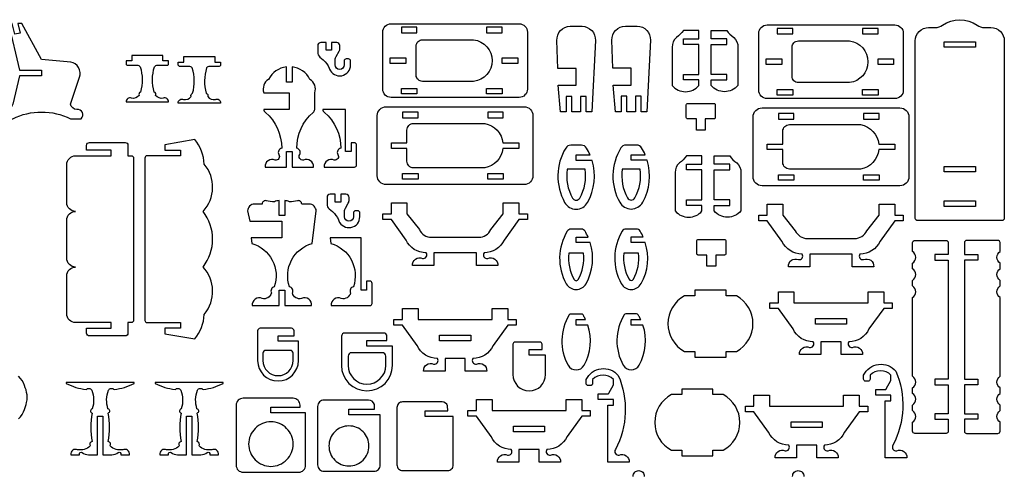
# Model space of a CAD drawing. Extents: x 4832.9 to 4875.3, y 1537.2 to 1563.8.
# Tile 4 of 4: x 4853.1 to 4875.3, y 1553.6 to 1563.8. Entities that reach past the tile are written whole.
import ezdxf

# ---------------------------------------------------------------- set-up
doc = ezdxf.new("R2010")
doc.units = 0
doc.header["$MEASUREMENT"] = 0
doc.layers.add('LAYER1', color=18, linetype='CONTINUOUS')

msp = doc.modelspace()

# ---------------------------------------------------------------- linework, layer by layer
at = {"layer": 'LAYER1'}
for points in [[(4853.622, 1562.623), (4853.622, 1562.56), (4853.122, 1562.56), (4852.973, 1561.919, -0.343544), (4852.831, 1561.8, 0.729626), (4852.732, 1561.594), (4852.973, 1561.594, -0.230289), (4854.271, 1561.594), (4854.512, 1561.594, 0.729626), (4854.413, 1561.8, -0.343544), (4854.271, 1561.919), (4854.474, 1562.525, 0.456332), (4854.278, 1562.868), (4853.622, 1562.923), (4853.175, 1563.735), (4853.091, 1563.735), (4853.141, 1563.52), (4853.019, 1563.492), (4852.963, 1563.735), (4852.879, 1563.735), (4853.122, 1562.685), (4853.622, 1562.685)], [(4861.292, 1562.259), (4861.292, 1563.54, -0.414214), (4861.48, 1563.728), (4864.355, 1563.728, -0.414214), (4864.542, 1563.54), (4864.542, 1562.259, -0.414214), (4864.355, 1562.071), (4861.48, 1562.071, -0.414214)], [(4865.287, 1561.746), (4865.234, 1562.346), (4865.637, 1562.346), (4865.637, 1562.724), (4865.223, 1562.724), (4865.205, 1563.354, -0.431081), (4865.505, 1563.671), (4865.769, 1563.671, -0.431081), (4866.069, 1563.354), (4865.987, 1561.746), (4865.862, 1561.746), (4865.862, 1562.096), (4865.737, 1562.096), (4865.737, 1561.746), (4865.537, 1561.746), (4865.537, 1562.096), (4865.412, 1562.096), (4865.412, 1561.746)], [(4866.525, 1561.748), (4866.472, 1562.348), (4866.875, 1562.348), (4866.875, 1562.726), (4866.462, 1562.726), (4866.443, 1563.356, -0.431081), (4866.743, 1563.673), (4867.007, 1563.673, -0.431081), (4867.307, 1563.356), (4867.225, 1561.748), (4867.1, 1561.748), (4867.1, 1562.098), (4866.975, 1562.098), (4866.975, 1561.748), (4866.775, 1561.748), (4866.775, 1562.098), (4866.65, 1562.098), (4866.65, 1561.748)], [(4869.741, 1562.233), (4869.741, 1563.514, -0.414214), (4869.929, 1563.701), (4872.804, 1563.701, -0.414214), (4872.991, 1563.514), (4872.991, 1562.233, -0.414214), (4872.804, 1562.045), (4869.929, 1562.045, -0.414214)], [(4873.311, 1559.303, -0.414214), (4873.261, 1559.353), (4873.261, 1563.344, -0.414214), (4873.561, 1563.644), (4873.709, 1563.644, 0.155074), (4873.873, 1563.696, -0.31779), (4874.65, 1563.696, 0.155074), (4874.813, 1563.644), (4874.961, 1563.644, -0.414214), (4875.261, 1563.344), (4875.261, 1559.353, -0.414214), (4875.211, 1559.303)], [(4867.797, 1563.202), (4867.797, 1562.34, 0.468323), (4868.397, 1562.34), (4868.397, 1562.465), (4868.047, 1562.465), (4868.047, 1562.59), (4868.397, 1562.59), (4868.397, 1563.265), (4868.047, 1563.265), (4868.047, 1563.39), (4868.397, 1563.39), (4868.397, 1563.577), (4868.047, 1563.577, -0.082449), (4867.891, 1563.421, 0.237515)], [(4869.272, 1563.202), (4869.272, 1562.34, -0.468323), (4868.672, 1562.34), (4868.672, 1562.465), (4869.022, 1562.465), (4869.022, 1562.59), (4868.672, 1562.59), (4868.672, 1563.265), (4869.022, 1563.265), (4869.022, 1563.39), (4868.672, 1563.39), (4868.672, 1563.577), (4869.022, 1563.577, 0.082449), (4869.179, 1563.421, -0.237515)], [(4860.087, 1562.728), (4860.094, 1562.71, 0.825341), (4860.567, 1562.802), (4860.567, 1562.888, 0.414214), (4860.519, 1562.936), (4860.469, 1562.936, 0.414214), (4860.421, 1562.888), (4860.421, 1562.802, -1), (4860.222, 1562.802), (4860.222, 1562.923, -0.131652), (4860.241, 1562.995), (4860.307, 1563.11, 0.131652), (4860.327, 1563.182), (4860.327, 1563.236, 0.414214), (4860.255, 1563.308), (4860.14, 1563.308), (4860.14, 1563.132), (4860.015, 1563.132), (4860.015, 1563.308), (4859.9, 1563.308, 0.414214), (4859.828, 1563.236), (4859.828, 1563.087, 0.220517), (4859.879, 1562.977), (4859.951, 1562.916, -0.122252)], [(4863.333, 1562.431), (4862.183, 1562.431, -0.414214), (4862.042, 1562.571), (4862.042, 1563.228, -0.414214), (4862.183, 1563.368), (4863.333, 1563.368, -0.88519)], [(4871.782, 1562.404), (4870.632, 1562.404, -0.414214), (4870.492, 1562.545), (4870.492, 1563.201, -0.414214), (4870.632, 1563.342), (4871.782, 1563.342, -0.88519)], [(4855.999, 1561.971), (4856.474, 1561.971, 0.570657), (4856.357, 1562.054, -0.289506), (4856.185, 1562.118, 0.497317), (4856.152, 1562.191, 0.217136), (4856.152, 1562.191, -0.145354), (4856.159, 1562.76, -0.281118), (4856.233, 1562.796), (4856.444, 1562.796, 0.414214), (4856.474, 1562.826), (4856.474, 1562.891), (4856.349, 1562.891), (4856.349, 1563.016), (4856.062, 1563.016), (4855.999, 1563.016), (4855.936, 1563.016), (4855.649, 1563.016), (4855.649, 1562.891), (4855.524, 1562.891), (4855.524, 1562.826, 0.414214), (4855.554, 1562.796), (4855.765, 1562.796, -0.281118), (4855.838, 1562.76, -0.145354), (4855.846, 1562.191, 0.217136), (4855.846, 1562.191, 0.497317), (4855.813, 1562.118, -0.289506), (4855.641, 1562.054, 0.570657), (4855.524, 1561.971)], [(4857.169, 1561.945), (4856.694, 1561.945, -0.570657), (4856.811, 1562.028, 0.289506), (4856.983, 1562.093, -0.497317), (4857.017, 1562.165, -0.217136), (4857.017, 1562.165, 0.145354), (4857.009, 1562.734, 0.281118), (4856.935, 1562.77), (4856.724, 1562.77, -0.414214), (4856.694, 1562.8), (4856.694, 1562.865), (4856.819, 1562.865), (4856.819, 1562.99), (4857.107, 1562.99), (4857.169, 1562.99), (4857.232, 1562.99), (4857.519, 1562.99), (4857.519, 1562.865), (4857.644, 1562.865), (4857.644, 1562.8, -0.414214), (4857.614, 1562.77), (4857.403, 1562.77, 0.281118), (4857.33, 1562.734, 0.145354), (4857.322, 1562.165, -0.217136), (4857.322, 1562.165, -0.497317), (4857.355, 1562.093, 0.289506), (4857.528, 1562.028, -0.570657), (4857.644, 1561.945)], [(4859.251, 1562.76), (4859.251, 1562.415), (4859.126, 1562.415), (4859.126, 1562.76, 0.24185), (4858.723, 1562.478, 0.346655), (4858.615, 1562.178), (4859.189, 1562.178), (4859.189, 1561.803), (4858.615, 1561.803, 0.260797), (4858.653, 1561.735, -0.220455), (4859.018, 1560.929, 0.497317), (4858.954, 1560.789, -0.687365), (4858.87, 1560.664, 0.570657), (4858.644, 1560.504), (4859.126, 1560.504), (4859.126, 1560.854), (4859.189, 1560.854), (4859.251, 1560.854), (4859.251, 1560.504), (4859.733, 1560.504, 0.570657), (4859.507, 1560.664, -0.687365), (4859.424, 1560.789, 0.497317), (4859.359, 1560.929, -0.220455), (4859.724, 1561.735, 0.260797), (4859.762, 1561.803), (4859.762, 1562.178, 0.346655), (4859.654, 1562.478, 0.24185)], [(4868.339, 1561.588), (4868.144, 1561.588, -0.414214), (4868.114, 1561.618), (4868.114, 1561.908, -0.414214), (4868.144, 1561.938), (4868.734, 1561.938, -0.414214), (4868.764, 1561.908), (4868.764, 1561.618, -0.414214), (4868.734, 1561.588), (4868.539, 1561.588), (4868.539, 1561.338), (4868.339, 1561.338)], [(4860.653, 1560.504, 0.414214), (4860.703, 1560.554), (4860.703, 1561.004, 0.414214), (4860.653, 1561.054), (4860.578, 1561.054), (4860.578, 1560.854), (4860.453, 1560.854), (4860.453, 1561.803), (4859.942, 1561.803, 0.260797), (4859.98, 1561.735, -0.220455), (4860.345, 1560.929, 0.497317), (4860.28, 1560.789, -0.687365), (4860.197, 1560.664, 0.570657), (4859.971, 1560.504)], [(4861.167, 1560.312), (4861.167, 1561.662, -0.414214), (4861.367, 1561.862), (4864.467, 1561.862, -0.414214), (4864.667, 1561.662), (4864.667, 1560.312, -0.414214), (4864.467, 1560.112), (4861.367, 1560.112, -0.414214)], [(4869.616, 1560.285), (4869.616, 1561.635, -0.414214), (4869.816, 1561.835), (4872.916, 1561.835, -0.414214), (4873.116, 1561.635), (4873.116, 1560.285, -0.414214), (4872.916, 1560.085), (4869.816, 1560.085, -0.414214)], [(4863.993, 1561.049), (4864.35, 1561.049), (4864.35, 1560.924), (4863.993, 1560.924, -0.326135), (4863.583, 1560.487), (4861.984, 1560.487, -0.414214), (4861.834, 1560.637), (4861.834, 1560.924), (4861.484, 1560.924), (4861.484, 1561.049), (4861.834, 1561.049), (4861.834, 1561.337, -0.414214), (4861.984, 1561.487), (4863.583, 1561.487, -0.326135)], [(4872.443, 1561.023), (4872.8, 1561.023), (4872.8, 1560.898), (4872.443, 1560.898, -0.326135), (4872.032, 1560.46), (4870.433, 1560.46, -0.414214), (4870.283, 1560.61), (4870.283, 1560.898), (4869.933, 1560.898), (4869.933, 1561.023), (4870.283, 1561.023), (4870.283, 1561.31, -0.414214), (4870.433, 1561.46), (4872.032, 1561.46, -0.326135)], [(4854.384, 1558.259, -0.414214), (4854.188, 1558.455), (4854.188, 1559.313, -0.414214), (4854.384, 1559.509, -0.414214), (4854.188, 1559.705), (4854.188, 1560.563, -0.414214), (4854.384, 1560.759), (4855.188, 1560.759), (4855.188, 1560.884), (4854.634, 1560.884), (4854.634, 1560.993, -0.414214), (4854.7, 1561.059), (4855.497, 1561.059, -0.414214), (4855.563, 1560.993), (4855.563, 1560.759), (4855.638, 1560.759, -0.414214), (4855.688, 1560.709), (4855.688, 1557.059, -0.414214), (4855.638, 1557.009), (4855.563, 1557.009), (4855.563, 1556.774, -0.414214), (4855.497, 1556.709), (4854.7, 1556.709, -0.414214), (4854.634, 1556.774), (4854.634, 1556.884), (4855.188, 1556.884), (4855.188, 1557.009), (4854.384, 1557.009, -0.414214), (4854.188, 1557.205), (4854.188, 1558.063, -0.414214)], [(4857.278, 1560.574, 0.157436), (4857.067, 1561.127), (4856.395, 1561.009), (4856.395, 1560.884), (4856.745, 1560.884), (4856.745, 1560.759), (4855.995, 1560.759, 0.414214), (4855.945, 1560.709), (4855.945, 1560.259), (4855.945, 1557.059, 0.414214), (4855.995, 1557.009), (4856.745, 1557.009), (4856.745, 1556.884), (4856.395, 1556.884), (4856.395, 1556.759), (4857.067, 1556.641, 0.157436), (4857.278, 1557.194, 0.379394), (4857.25, 1558.259, 0.346118), (4857.25, 1559.509, 0.379394)], [(4865.996, 1560.656), (4865.637, 1560.656), (4865.637, 1560.781), (4865.95, 1560.781, 0.035368), (4865.871, 1560.933, 0.261699), (4865.757, 1560.998), (4865.517, 1560.998, 0.261699), (4865.403, 1560.933, 0.2701), (4865.379, 1559.711, 0.587624), (4865.895, 1559.711, 0.203772)], [(4867.234, 1560.658), (4866.875, 1560.658), (4866.875, 1560.783), (4867.188, 1560.783, 0.035368), (4867.109, 1560.936, 0.261699), (4866.995, 1561), (4866.755, 1561, 0.261699), (4866.641, 1560.936, 0.2701), (4866.617, 1559.714, 0.587624), (4867.133, 1559.714, 0.203772)], [(4867.866, 1560.382), (4867.866, 1559.519, 0.468323), (4868.466, 1559.519), (4868.466, 1559.644), (4868.116, 1559.644), (4868.116, 1559.769), (4868.466, 1559.769), (4868.466, 1560.444), (4868.116, 1560.444), (4868.116, 1560.569), (4868.466, 1560.569), (4868.466, 1560.757), (4868.116, 1560.757, -0.082449), (4867.96, 1560.6, 0.237515)], [(4869.341, 1560.382), (4869.341, 1559.519, -0.468323), (4868.741, 1559.519), (4868.741, 1559.644), (4869.091, 1559.644), (4869.091, 1559.769), (4868.741, 1559.769), (4868.741, 1560.444), (4869.091, 1560.444), (4869.091, 1560.569), (4868.741, 1560.569), (4868.741, 1560.757), (4869.091, 1560.757, 0.082449), (4869.247, 1560.6, -0.237515)], [(4865.837, 1560.456), (4865.437, 1560.456, 0.166664), (4865.554, 1559.809, 0.587624), (4865.72, 1559.809, 0.166664)], [(4867.075, 1560.458), (4866.675, 1560.458, 0.166664), (4866.792, 1559.811, 0.587624), (4866.958, 1559.811, 0.166664)], [(4860.295, 1559.316), (4860.302, 1559.298, 0.825341), (4860.775, 1559.389), (4860.775, 1559.476, 0.414214), (4860.727, 1559.524), (4860.678, 1559.524, 0.414214), (4860.63, 1559.476), (4860.63, 1559.389, -1), (4860.431, 1559.389), (4860.431, 1559.511, -0.131652), (4860.45, 1559.583), (4860.516, 1559.698, 0.131652), (4860.535, 1559.77), (4860.535, 1559.824, 0.414214), (4860.463, 1559.896), (4860.349, 1559.896), (4860.349, 1559.72), (4860.224, 1559.72), (4860.224, 1559.896), (4860.109, 1559.896, 0.414214), (4860.037, 1559.824), (4860.037, 1559.675, 0.220517), (4860.088, 1559.565), (4860.16, 1559.504, -0.122252)], [(4858.961, 1557.741), (4859.086, 1557.741), (4859.086, 1557.391), (4859.692, 1557.391, 0.570657), (4859.467, 1557.551, -0.424269), (4859.258, 1557.676, 0.497317), (4859.194, 1557.816, -0.429094), (4859.701, 1558.789), (4859.793, 1559.519), (4859.793, 1559.519, 0.414214), (4859.639, 1559.673), (4859.469, 1559.673, 0.480696), (4859.372, 1559.75, -0.114725), (4859.192, 1559.728, 0.056195), (4859.086, 1559.754), (4859.086, 1559.414), (4858.961, 1559.414), (4858.961, 1559.754, 0.056195), (4858.854, 1559.728, -0.114725), (4858.674, 1559.75, 0.480696), (4858.577, 1559.673), (4858.407, 1559.673, 0.414214), (4858.253, 1559.519), (4858.253, 1559.519), (4858.305, 1559.289), (4859.023, 1559.289), (4859.023, 1558.914), (4859.023, 1558.914), (4858.902, 1558.914), (4858.329, 1558.914), (4858.345, 1558.789, -0.429094), (4858.853, 1557.816, 0.497317), (4858.788, 1557.676, -0.424269), (4858.579, 1557.551, 0.570657), (4858.354, 1557.391), (4858.961, 1557.391)], [(4862.667, 1558.577), (4862.44, 1558.577), (4862.44, 1558.292), (4861.958, 1558.292, -0.570657), (4862.184, 1558.452, 0.687365), (4862.268, 1558.577, -0.291722), (4861.814, 1558.866), (4861.484, 1559.326), (4861.292, 1559.326), (4861.292, 1559.451), (4861.484, 1559.451), (4861.484, 1559.701), (4861.834, 1559.701), (4861.834, 1559.451), (4862.113, 1559.1, 0.291722), (4862.385, 1558.927), (4862.667, 1558.927), (4863.449, 1558.927, 0.291722), (4863.721, 1559.1), (4864, 1559.451), (4864, 1559.701), (4864.35, 1559.701), (4864.35, 1559.451), (4864.542, 1559.451), (4864.542, 1559.326), (4864.35, 1559.326), (4864.02, 1558.866, -0.291722), (4863.566, 1558.577, 0.687365), (4863.65, 1558.452, -0.570657), (4863.876, 1558.292), (4863.394, 1558.292), (4863.394, 1558.577)], [(4871.116, 1558.55), (4870.889, 1558.55), (4870.889, 1558.265), (4870.408, 1558.265, -0.570657), (4870.633, 1558.426, 0.687365), (4870.717, 1558.55, -0.291722), (4870.264, 1558.839), (4869.933, 1559.3), (4869.741, 1559.3), (4869.741, 1559.425), (4869.933, 1559.425), (4869.933, 1559.675), (4870.283, 1559.675), (4870.283, 1559.425), (4870.563, 1559.074, 0.291722), (4870.835, 1558.9), (4871.116, 1558.9), (4871.898, 1558.9, 0.291722), (4872.17, 1559.074), (4872.45, 1559.425), (4872.45, 1559.675), (4872.8, 1559.675), (4872.8, 1559.425), (4872.991, 1559.425), (4872.991, 1559.3), (4872.8, 1559.3), (4872.469, 1558.839, -0.291722), (4872.016, 1558.55, 0.687365), (4872.1, 1558.426, -0.570657), (4872.325, 1558.265), (4871.843, 1558.265), (4871.843, 1558.55)], [(4865.906, 1558.933, 0.031694), (4865.837, 1559.064, 0.261699), (4865.757, 1559.11), (4865.517, 1559.11, 0.261699), (4865.437, 1559.064, 0.2701), (4865.414, 1557.883, 0.587624), (4865.86, 1557.883, 0.206482), (4865.954, 1558.808), (4865.637, 1558.808), (4865.637, 1558.933)], [(4867.144, 1558.935, 0.031694), (4867.075, 1559.067, 0.261699), (4866.995, 1559.112), (4866.755, 1559.112, 0.261699), (4866.675, 1559.067, 0.2701), (4866.652, 1557.885, 0.587624), (4867.098, 1557.885, 0.206482), (4867.192, 1558.81), (4866.875, 1558.81), (4866.875, 1558.935)], [(4861.002, 1557.941), (4860.927, 1557.941), (4860.927, 1557.741), (4860.802, 1557.741), (4860.802, 1558.914), (4860.802, 1558.914), (4860.802, 1558.914), (4860.108, 1558.914), (4860.124, 1558.789, -0.429094), (4860.631, 1557.816, 0.497317), (4860.567, 1557.676, -0.424269), (4860.358, 1557.551, 0.570657), (4860.132, 1557.391), (4861.002, 1557.391, 0.414214), (4861.052, 1557.441), (4861.052, 1557.891, 0.414214)], [(4868.576, 1558.527), (4868.381, 1558.527, -0.414214), (4868.351, 1558.557), (4868.351, 1558.847, -0.414214), (4868.381, 1558.877), (4868.971, 1558.877, -0.414214), (4869.001, 1558.847), (4869.001, 1558.557, -0.414214), (4868.971, 1558.527), (4868.776, 1558.527), (4868.776, 1558.277), (4868.576, 1558.277)], [(4873.201, 1556.634), (4873.201, 1557.571, 0.531486), (4873.201, 1557.833), (4873.201, 1557.958, 0.531486), (4873.201, 1558.22), (4873.201, 1558.345, 0.531486), (4873.201, 1558.607), (4873.201, 1558.807, -0.414214), (4873.251, 1558.857), (4873.952, 1558.857, -0.414214), (4874.002, 1558.807), (4874.002, 1558.539), (4873.701, 1558.539), (4873.701, 1558.414), (4874.002, 1558.414), (4874.002, 1555.735), (4873.701, 1555.735), (4873.701, 1555.61), (4874.002, 1555.61), (4874.002, 1554.96), (4873.701, 1554.96), (4873.701, 1554.835), (4874.002, 1554.835), (4874.002, 1554.567, -0.414214), (4873.952, 1554.517), (4873.251, 1554.517, -0.414214), (4873.201, 1554.567), (4873.201, 1554.767, 0.531486), (4873.201, 1555.029), (4873.201, 1555.154, 0.531486), (4873.201, 1555.416), (4873.201, 1555.541, 0.531486), (4873.201, 1555.803), (4873.201, 1556.509)], [(4875.165, 1556.634), (4875.165, 1557.571, -0.531486), (4875.165, 1557.833), (4875.165, 1557.958, -0.531486), (4875.165, 1558.22), (4875.165, 1558.345, -0.531486), (4875.165, 1558.607), (4875.165, 1558.807, 0.414214), (4875.115, 1558.857), (4874.414, 1558.857, 0.414214), (4874.364, 1558.807), (4874.364, 1558.539), (4874.665, 1558.539), (4874.665, 1558.414), (4874.364, 1558.414), (4874.364, 1555.735), (4874.665, 1555.735), (4874.665, 1555.61), (4874.364, 1555.61), (4874.364, 1554.96), (4874.665, 1554.96), (4874.665, 1554.835), (4874.364, 1554.835), (4874.364, 1554.567, 0.414214), (4874.414, 1554.517), (4875.115, 1554.517, 0.414214), (4875.165, 1554.567), (4875.165, 1554.767, -0.531486), (4875.165, 1555.029), (4875.165, 1555.154, -0.531486), (4875.165, 1555.416), (4875.165, 1555.541, -0.531486), (4875.165, 1555.803), (4875.165, 1556.509)], [(4865.802, 1558.568), (4865.472, 1558.568, 0.15764), (4865.589, 1557.98, 0.587624), (4865.685, 1557.98, 0.15764)], [(4867.04, 1558.57), (4866.71, 1558.57, 0.15764), (4866.827, 1557.983, 0.587624), (4866.923, 1557.983, 0.15764)], [(4868.307, 1556.36), (4868.307, 1556.235), (4869.007, 1556.235), (4869.007, 1556.36), (4869.24, 1556.36, 0.59581), (4869.24, 1557.61), (4869.007, 1557.61), (4869.007, 1557.735), (4868.307, 1557.735), (4868.307, 1557.61), (4868.074, 1557.61, 0.59581), (4868.074, 1556.36)], [(4870.533, 1557.451), (4872.2, 1557.451), (4872.2, 1557.701), (4872.55, 1557.701), (4872.55, 1557.451), (4872.741, 1557.451), (4872.741, 1557.326), (4872.55, 1557.326), (4872.219, 1556.866, -0.291722), (4871.766, 1556.576, 0.687365), (4871.85, 1556.452, -0.570657), (4872.075, 1556.292), (4871.593, 1556.292), (4871.593, 1556.576), (4871.139, 1556.576), (4871.139, 1556.292), (4870.658, 1556.292, -0.570657), (4870.883, 1556.452, 0.687365), (4870.967, 1556.576, -0.291722), (4870.514, 1556.866), (4870.183, 1557.326), (4869.991, 1557.326), (4869.991, 1557.451), (4870.183, 1557.451), (4870.183, 1557.701), (4870.533, 1557.701)], [(4862.084, 1557.077), (4863.75, 1557.077), (4863.75, 1557.327), (4864.1, 1557.327), (4864.1, 1557.077), (4864.292, 1557.077), (4864.292, 1556.952), (4864.1, 1556.952), (4863.77, 1556.491, -0.291722), (4863.316, 1556.202, 0.687365), (4863.4, 1556.078, -0.570657), (4863.626, 1555.917), (4863.144, 1555.917), (4863.144, 1556.202), (4862.69, 1556.202), (4862.69, 1555.917), (4862.208, 1555.917, -0.570657), (4862.434, 1556.078, 0.687365), (4862.518, 1556.202, -0.291722), (4862.064, 1556.491), (4861.734, 1556.952), (4861.542, 1556.952), (4861.542, 1557.077), (4861.734, 1557.077), (4861.734, 1557.327), (4862.084, 1557.327)], [(4865.81, 1557.153, 0.014243), (4865.795, 1557.181, 0.261699), (4865.757, 1557.202), (4865.517, 1557.202, 0.261699), (4865.48, 1557.181, 0.2701), (4865.458, 1556.049, 0.587624), (4865.816, 1556.049, 0.21016), (4865.901, 1556.95), (4865.637, 1556.95), (4865.637, 1557.075), (4865.851, 1557.075, 0.026696)], [(4867.048, 1557.155, 0.014243), (4867.033, 1557.183, 0.261699), (4866.995, 1557.204), (4866.755, 1557.204, 0.261699), (4866.718, 1557.183, 0.2701), (4866.696, 1556.052, 0.587624), (4867.055, 1556.052, 0.21016), (4867.139, 1556.952), (4866.875, 1556.952), (4866.875, 1557.077), (4867.089, 1557.077, 0.026696)], [(4859.296, 1556.824, 0.414214), (4859.238, 1556.882), (4858.536, 1556.882, 0.414214), (4858.478, 1556.824), (4858.478, 1556.155, 1), (4859.396, 1556.155), (4859.396, 1556.589), (4858.937, 1556.589), (4858.937, 1556.714), (4859.296, 1556.714)], [(4861.384, 1556.702, 0.414214), (4861.312, 1556.774), (4860.434, 1556.774, 0.414214), (4860.362, 1556.702), (4860.362, 1556.048, 1), (4861.509, 1556.048), (4861.509, 1556.482), (4860.935, 1556.482), (4860.935, 1556.607), (4861.384, 1556.607)], [(4864.87, 1556.523, 0.414214), (4864.824, 1556.569), (4864.262, 1556.569, 0.414214), (4864.215, 1556.523), (4864.215, 1555.843, 1), (4864.95, 1555.843), (4864.95, 1556.277), (4864.583, 1556.277), (4864.583, 1556.402), (4864.87, 1556.402)], [(4859.212, 1556.383), (4858.662, 1556.383, 0.414214), (4858.598, 1556.319), (4858.598, 1556.155, 1), (4859.276, 1556.155), (4859.276, 1556.319, 0.414214)], [(4861.279, 1556.332), (4860.592, 1556.332, 0.414214), (4860.512, 1556.252), (4860.512, 1556.048, 1), (4861.359, 1556.048), (4861.359, 1556.252, 0.414214)], [(4866.364, 1555.405, -0.029821), (4866.371, 1555.421), (4866.474, 1555.607, 0.121687), (4866.474, 1555.607), (4866.474, 1555.729, 0.427031), (4866.008, 1555.729), (4866.008, 1555.643, -0.414214), (4865.96, 1555.594), (4865.91, 1555.594, -0.414214), (4865.862, 1555.643), (4865.862, 1555.729, -0.545644), (4866.585, 1555.82, -0.225477), (4866.521, 1554.156, 0.687365), (4866.605, 1554.031, -0.570657), (4866.831, 1553.871), (4866.349, 1553.871), (4866.349, 1555.155), (4866.474, 1555.155), (4866.474, 1555.28), (4866.133, 1555.28), (4866.133, 1555.405)], [(4872.602, 1555.503, -0.029821), (4872.609, 1555.518), (4872.712, 1555.705, 0.121687), (4872.712, 1555.705), (4872.712, 1555.826, 0.427031), (4872.246, 1555.826), (4872.246, 1555.74, -0.414214), (4872.198, 1555.692), (4872.148, 1555.692, -0.414214), (4872.1, 1555.74), (4872.1, 1555.826, -0.545644), (4872.823, 1555.918, -0.225477), (4872.759, 1554.253, 0.687365), (4872.843, 1554.129, -0.570657), (4873.069, 1553.968), (4872.587, 1553.968), (4872.587, 1555.253), (4872.712, 1555.253), (4872.712, 1555.378), (4872.371, 1555.378), (4872.371, 1555.503)], [(4855.701, 1555.639), (4855.701, 1555.659), (4854.176, 1555.659), (4854.176, 1555.639, 0.082494), (4854.621, 1555.504, -0.480983), (4854.751, 1555.49, -0.169376), (4854.762, 1555.072, 0.755968), (4854.756, 1554.976, 0.0823), (4854.756, 1554.332, 0.497317), (4854.711, 1554.236, -0.242348), (4854.431, 1554.15, 0.570657), (4854.276, 1554.039), (4854.473, 1554.039, -0.75881), (4854.532, 1554.086, 0.158853), (4854.676, 1554.039), (4854.876, 1554.039), (4854.876, 1554.902), (4855.001, 1554.902), (4855.001, 1554.039), (4855.201, 1554.039, 0.158853), (4855.344, 1554.086, -0.75881), (4855.403, 1554.039), (4855.601, 1554.039, 0.570657), (4855.445, 1554.15, -0.242348), (4855.165, 1554.236, 0.497317), (4855.121, 1554.332, 0.0823), (4855.121, 1554.976, 0.755968), (4855.114, 1555.072, -0.169376), (4855.125, 1555.49, -0.480983), (4855.255, 1555.504, 0.082494)], [(4857.701, 1555.639), (4857.701, 1555.659), (4856.176, 1555.659), (4856.176, 1555.639, 0.082494), (4856.621, 1555.504, -0.480983), (4856.751, 1555.49, -0.169376), (4856.762, 1555.072, 0.755968), (4856.756, 1554.976, 0.0823), (4856.756, 1554.332, 0.497317), (4856.711, 1554.236, -0.242348), (4856.431, 1554.15, 0.570657), (4856.276, 1554.039), (4856.473, 1554.039, -0.75881), (4856.532, 1554.086, 0.158853), (4856.676, 1554.039), (4856.876, 1554.039), (4856.876, 1554.902), (4857.001, 1554.902), (4857.001, 1554.039), (4857.201, 1554.039, 0.158853), (4857.344, 1554.086, -0.75881), (4857.403, 1554.039), (4857.601, 1554.039, 0.570657), (4857.445, 1554.15, -0.242348), (4857.165, 1554.236, 0.497317), (4857.121, 1554.332, 0.0823), (4857.121, 1554.976, 0.755968), (4857.114, 1555.072, -0.169376), (4857.125, 1555.49, -0.480983), (4857.255, 1555.504, 0.082494)], [(4868.011, 1554.139), (4868.011, 1554.014), (4868.711, 1554.014), (4868.711, 1554.139), (4868.944, 1554.139, 0.59581), (4868.944, 1555.389), (4868.711, 1555.389), (4868.711, 1555.514), (4868.011, 1555.514), (4868.011, 1555.389), (4867.777, 1555.389, 0.59581), (4867.777, 1554.139)], [(4859.433, 1555.105), (4859.432, 1555.152, 0.414214), (4859.276, 1555.308), (4858.151, 1555.308, 0.414214), (4857.995, 1555.152), (4857.995, 1553.802, 0.414214), (4858.151, 1553.646), (4859.401, 1553.646, 0.414214), (4859.557, 1553.802), (4859.557, 1554.98), (4858.776, 1554.98), (4858.776, 1555.105)], [(4861.108, 1555.064), (4861.102, 1555.167, 0.33076), (4860.968, 1555.267), (4859.968, 1555.267, 0.414214), (4859.827, 1555.126), (4859.827, 1553.808, 0.414214), (4859.968, 1553.668), (4861.093, 1553.668, 0.414214), (4861.233, 1553.808), (4861.233, 1554.939), (4860.53, 1554.939), (4860.53, 1555.064)], [(4863.746, 1555.03), (4865.412, 1555.03), (4865.412, 1555.28), (4865.762, 1555.28), (4865.762, 1555.03), (4865.954, 1555.03), (4865.954, 1554.905), (4865.762, 1554.905), (4865.432, 1554.445, -0.291722), (4864.978, 1554.156, 0.687365), (4865.062, 1554.031, -0.570657), (4865.288, 1553.871), (4864.806, 1553.871), (4864.806, 1554.156), (4864.352, 1554.156), (4864.352, 1553.871), (4863.87, 1553.871, -0.570657), (4864.096, 1554.031, 0.687365), (4864.18, 1554.156, -0.291722), (4863.726, 1554.445), (4863.396, 1554.905), (4863.204, 1554.905), (4863.204, 1555.03), (4863.396, 1555.03), (4863.396, 1555.28), (4863.746, 1555.28)], [(4869.984, 1555.128), (4871.65, 1555.128), (4871.65, 1555.378), (4872, 1555.378), (4872, 1555.128), (4872.192, 1555.128), (4872.192, 1555.003), (4872, 1555.003), (4871.67, 1554.542, -0.291722), (4871.216, 1554.253, 0.687365), (4871.3, 1554.129, -0.570657), (4871.526, 1553.968), (4871.044, 1553.968), (4871.044, 1554.253), (4870.59, 1554.253), (4870.59, 1553.968), (4870.108, 1553.968, -0.570657), (4870.334, 1554.129, 0.687365), (4870.418, 1554.253, -0.291722), (4869.964, 1554.542), (4869.634, 1555.003), (4869.442, 1555.003), (4869.442, 1555.128), (4869.634, 1555.128), (4869.634, 1555.378), (4869.984, 1555.378)], [(4862.751, 1555.023), (4862.745, 1555.136, 0.33076), (4862.624, 1555.226), (4861.737, 1555.226, 0.414214), (4861.61, 1555.099), (4861.61, 1553.81, 0.414214), (4861.737, 1553.683), (4862.749, 1553.683, 0.414214), (4862.876, 1553.81), (4862.876, 1554.898), (4862.243, 1554.898), (4862.243, 1555.023)], [(4858.776, 1554.777, 0.414214), (4858.276, 1554.277, 0.414214), (4858.776, 1553.777, 0.414214), (4859.276, 1554.277, 0.414214)], [(4860.53, 1554.686, 0.414214), (4860.08, 1554.236, 0.414214), (4860.53, 1553.786, 0.414214), (4860.98, 1554.236, 0.414214)]]:
    msp.add_lwpolyline(points, format="xyb", close=True, dxfattribs=at)
for points in [[(4862.058, 1563.524), (4862.058, 1563.649), (4861.708, 1563.649), (4861.708, 1563.524)], [(4863.975, 1563.524), (4863.975, 1563.649), (4863.625, 1563.649), (4863.625, 1563.524)], [(4870.508, 1563.498), (4870.508, 1563.623), (4870.158, 1563.623), (4870.158, 1563.498)], [(4872.424, 1563.498), (4872.424, 1563.623), (4872.074, 1563.623), (4872.074, 1563.498)], [(4874.611, 1563.325), (4874.611, 1563.2), (4873.911, 1563.2), (4873.911, 1563.325)], [(4861.808, 1562.962), (4861.808, 1562.837), (4861.458, 1562.837), (4861.458, 1562.962)], [(4864.325, 1562.962), (4864.325, 1562.837), (4863.975, 1562.837), (4863.975, 1562.962)], [(4870.258, 1562.936), (4870.258, 1562.811), (4869.908, 1562.811), (4869.908, 1562.936)], [(4872.774, 1562.936), (4872.774, 1562.811), (4872.424, 1562.811), (4872.424, 1562.936)], [(4862.058, 1562.274), (4862.058, 1562.149), (4861.708, 1562.149), (4861.708, 1562.274)], [(4863.975, 1562.274), (4863.975, 1562.149), (4863.625, 1562.149), (4863.625, 1562.274)], [(4870.508, 1562.248), (4870.508, 1562.123), (4870.158, 1562.123), (4870.158, 1562.248)], [(4872.424, 1562.248), (4872.424, 1562.123), (4872.074, 1562.123), (4872.074, 1562.248)], [(4862.084, 1561.612), (4862.084, 1561.737), (4861.734, 1561.737), (4861.734, 1561.612)], [(4864, 1561.612), (4864, 1561.737), (4863.65, 1561.737), (4863.65, 1561.612)], [(4870.533, 1561.585), (4870.533, 1561.71), (4870.183, 1561.71), (4870.183, 1561.585)], [(4872.45, 1561.585), (4872.45, 1561.71), (4872.1, 1561.71), (4872.1, 1561.585)], [(4862.084, 1560.362), (4862.084, 1560.237), (4861.734, 1560.237), (4861.734, 1560.362)], [(4864, 1560.362), (4864, 1560.237), (4863.65, 1560.237), (4863.65, 1560.362)], [(4870.533, 1560.335), (4870.533, 1560.21), (4870.183, 1560.21), (4870.183, 1560.335)], [(4872.45, 1560.335), (4872.45, 1560.21), (4872.1, 1560.21), (4872.1, 1560.335)], [(4874.611, 1560.521), (4874.611, 1560.396), (4873.911, 1560.396), (4873.911, 1560.521)], [(4874.611, 1559.747), (4874.611, 1559.622), (4873.911, 1559.622), (4873.911, 1559.747)], [(4871.716, 1557.101), (4871.716, 1556.976), (4871.016, 1556.976), (4871.016, 1557.101)], [(4863.267, 1556.727), (4863.267, 1556.602), (4862.567, 1556.602), (4862.567, 1556.727)], [(4864.929, 1554.681), (4864.929, 1554.556), (4864.229, 1554.556), (4864.229, 1554.681)], [(4871.167, 1554.778), (4871.167, 1554.653), (4870.467, 1554.653), (4870.467, 1554.778)]]:
    msp.add_lwpolyline(points, close=True, dxfattribs=at)
for points in [[(4862.667, 1558.927), (4862.82, 1558.927)], [(4871.116, 1558.9), (4871.269, 1558.9)], [(4853.105, 1554.843), (4853.145, 1554.893), (4853.185, 1554.943), (4853.215, 1555.003), (4853.235, 1555.053), (4853.255, 1555.103), (4853.275, 1555.164), (4853.285, 1555.214), (4853.295, 1555.274), (4853.295, 1555.324), (4853.295, 1555.384), (4853.285, 1555.434), (4853.275, 1555.494), (4853.255, 1555.544), (4853.235, 1555.594), (4853.215, 1555.654), (4853.185, 1555.704), (4853.145, 1555.755), (4853.105, 1555.805)], [(4874.364, 1555.735), (4874.665, 1555.735), (4874.665, 1555.61), (4874.364, 1555.61)]]:
    msp.add_lwpolyline(points, dxfattribs=at)
for points in [[(4866.919, 1553.551, -0.427943), (4867.044, 1553.682, -0.427943), (4867.169, 1553.551, 0.204981)], [(4870.503, 1553.551, -0.427943), (4870.628, 1553.682, -0.427943), (4870.753, 1553.551, 0.204981)]]:
    msp.add_lwpolyline(points, format="xyb", dxfattribs=at)

doc.saveas('drawing.dxf')
